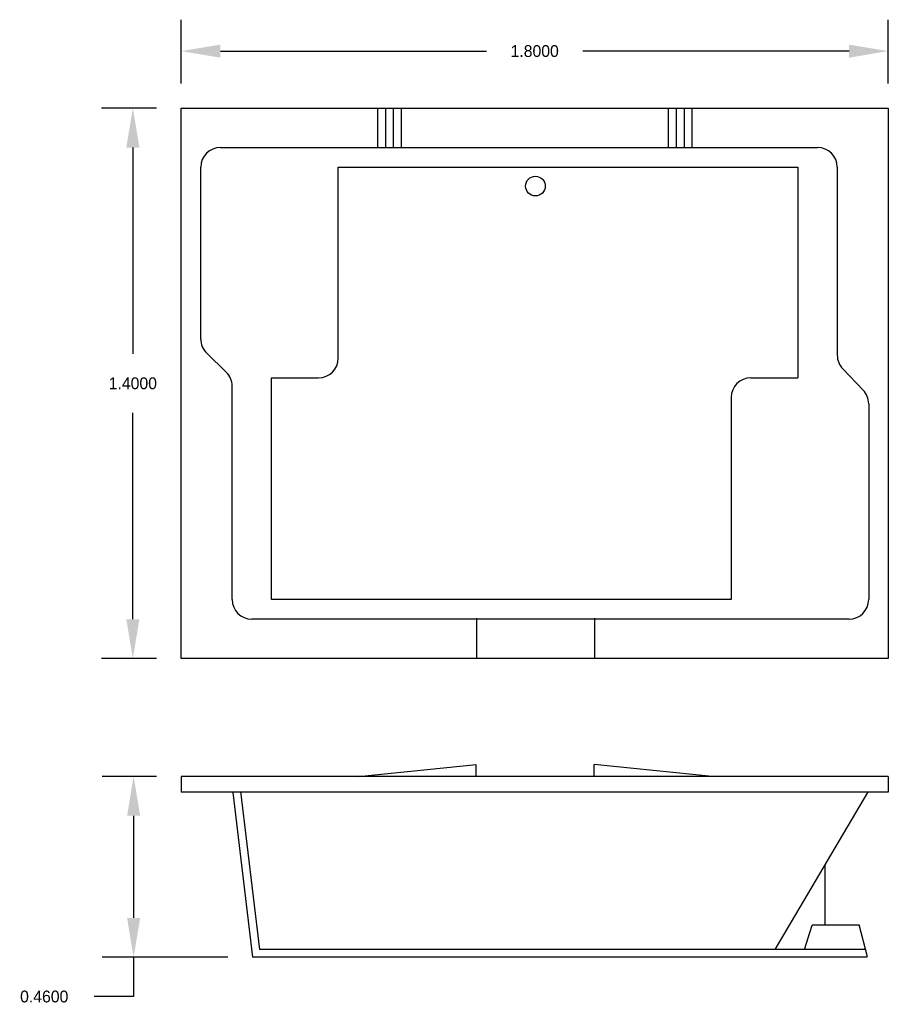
# Model space of a CAD drawing. Extents: x 34.76 to 36.97, y 14.77 to 17.27.
import ezdxf

# ---------------------------------------------------------------- set-up
doc = ezdxf.new("R2010")
doc.units = 0
doc.header["$MEASUREMENT"] = 0
doc.layers.get('0').update_dxf_attribs({"linetype": 'CONTINUOUS'})
doc.layers.get('DEFPOINTS').update_dxf_attribs({"linetype": 'CONTINUOUS'})
doc.dimstyles.get("Standard").update_dxf_attribs({"dimtxt": 0.18, "dimasz": 0.18, "dimexe": 0.18, "dimexo": 0.0625, "dimgap": 0.09, "dimtad": 0, "dimtih": 1, "dimtoh": 1, "dimdec": 4, "dimzin": 0, "dimdsep": 46, "dimtxsty": 'Standard', "dimcen": 0.09, "dimadec": 0, "dimazin": 0, "dimtfac": 1, "dimtdec": 4, "dimtofl": 0, "dimtmove": 0, "dimatfit": 3, "dimfxl": 0, "dimtolj": 1, "dimtzin": 0, "dimarcsym": 0})

# ---------------------------------------------------------------- blocks, each defined once
blk = doc.blocks.new('*D1')
at = {"color": 0, "linetype": 'ByBlock'}
for p, q in [((35.1077, 17.0474), (34.9674, 17.0474)), ((35.0474, 16.9474), (35.0474, 16.4224)), ((35.0474, 15.7474), (35.0474, 16.2724)), ((35.1077, 15.6474), (34.9674, 15.6474))]:
    blk.add_line(p, q, dxfattribs=at)
for points in [[(35.0307, 16.9474), (35.0641, 16.9474), (35.0474, 17.0474)], [(35.0307, 15.7474), (35.0641, 15.7474), (35.0474, 15.6474)]]:
    blk.add_solid(points, dxfattribs=at)
at = {"layer": 'DEFPOINTS', "color": 0, "linetype": 'ByBlock'}
for p in [(35.1702, 17.0474), (35.0474, 15.6474), (35.1702, 15.6474)]:
    blk.add_point(p, dxfattribs=at)
at = {"color": 0, "linetype": 'ByBlock', "insert": (35.0474, 16.3474), "char_height": 0.03, "attachment_point": 5}
blk.add_mtext('\\A1;1.4000', dxfattribs=at)
blk = doc.blocks.new('*D2')
at = {"color": 0, "linetype": 'ByBlock'}
for p, q in [((35.1077, 15.3474), (34.9693, 15.3474)), ((35.0493, 15.2474), (35.0493, 14.9874)), ((35.2893, 14.8874), (34.9693, 14.8874)), ((35.0493, 14.8874), (35.0493, 14.7874)), ((35.0493, 14.7874), (34.9493, 14.7874))]:
    blk.add_line(p, q, dxfattribs=at)
for points in [[(35.0327, 15.2474), (35.066, 15.2474), (35.0493, 15.3474)], [(35.0327, 14.9874), (35.066, 14.9874), (35.0493, 14.8874)]]:
    blk.add_solid(points, dxfattribs=at)
at = {"layer": 'DEFPOINTS', "color": 0, "linetype": 'ByBlock'}
for p in [(35.1702, 15.3474), (35.0493, 14.8874), (35.3518, 14.8874)]:
    blk.add_point(p, dxfattribs=at)
at = {"color": 0, "linetype": 'ByBlock', "insert": (34.8218, 14.7874), "char_height": 0.03, "attachment_point": 5}
blk.add_mtext('\\A1;0.4600', dxfattribs=at)
blk = doc.blocks.new('*D0')
at = {"color": 0, "linetype": 'ByBlock'}
for p, q in [((35.1702, 17.1099), (35.1702, 17.2726)), ((36.9702, 17.1099), (36.9702, 17.2726)), ((35.2702, 17.1926), (35.9477, 17.1926)), ((36.8702, 17.1926), (36.1927, 17.1926))]:
    blk.add_line(p, q, dxfattribs=at)
for points in [[(35.2702, 17.2092), (35.2702, 17.1759), (35.1702, 17.1926)], [(36.8702, 17.2092), (36.8702, 17.1759), (36.9702, 17.1926)]]:
    blk.add_solid(points, dxfattribs=at)
at = {"layer": 'DEFPOINTS', "color": 0, "linetype": 'ByBlock'}
for p in [(36.9702, 17.1926), (35.1702, 17.0474), (36.9702, 17.0474)]:
    blk.add_point(p, dxfattribs=at)
at = {"color": 0, "linetype": 'ByBlock', "insert": (36.0702, 17.1926), "char_height": 0.03, "attachment_point": 5}
blk.add_mtext('\\A1;1.8000', dxfattribs=at)

msp = doc.modelspace()

# ---------------------------------------------------------------- linework, layer by layer
for p, q in [((35.17025, 15.64744), (35.17025, 17.04744)), ((35.17025, 17.04744), (36.97025, 17.04744)), ((35.67025, 17.04744), (35.67025, 16.94744)), ((35.69025, 17.04744), (35.69025, 16.94744)), ((35.71025, 17.04744), (35.71025, 16.94744)), ((35.73025, 17.04744), (35.73025, 16.94744)), ((36.41025, 17.04744), (36.41025, 16.94744)), ((36.43025, 17.04744), (36.43025, 16.94744)), ((36.45025, 17.04744), (36.45025, 16.94744)), ((36.47025, 17.04744), (36.47025, 16.94744)), ((36.97025, 17.04744), (36.97025, 15.64744)), ((35.27025, 16.94744), (36.79025, 16.94744)), ((35.22025, 16.46013), (35.22025, 16.89744)), ((35.57025, 16.89744), (36.74025, 16.89744)), ((35.57025, 16.41157), (35.57025, 16.89744)), ((36.74025, 16.89744), (36.74025, 16.36157)), ((36.84025, 16.89744), (36.84025, 16.41884)), ((35.28501, 16.37631), (35.23549, 16.42418)), ((36.90624, 16.33023), (36.85426, 16.38413)), ((35.40025, 15.79744), (35.40025, 16.36157)), ((35.40025, 16.36157), (35.52025, 16.36157)), ((36.62025, 16.36157), (36.74025, 16.36157)), ((35.30025, 15.79744), (35.30025, 16.34036)), ((36.57025, 16.31157), (36.57025, 15.79744)), ((36.92025, 16.29552), (36.92025, 15.79744)), ((36.57025, 15.79744), (35.40025, 15.79744)), ((36.87025, 15.74744), (35.35025, 15.74744)), ((35.92199, 15.75014), (35.92199, 15.64744)), ((36.22199, 15.75014), (36.22199, 15.64744)), ((36.97025, 15.64744), (35.17025, 15.64744)), ((35.62163, 15.3474), (35.92163, 15.3774)), ((35.92163, 15.3474), (35.92163, 15.3774)), ((36.52163, 15.3474), (36.22163, 15.3774)), ((36.22163, 15.3474), (36.22163, 15.3774)), ((36.97025, 15.34744), (35.17025, 15.34744)), ((35.17025, 15.34744), (35.17025, 15.30744)), ((36.97025, 15.34744), (36.97025, 15.30744)), ((36.97025, 15.30744), (35.17025, 15.30744)), ((35.30183, 15.30657), (35.35183, 14.88744)), ((35.32169, 15.30894), (35.36959, 14.90744)), ((36.68219, 14.90732), (36.9183, 15.30657)), ((36.80932, 14.96857), (36.80932, 15.1223)), ((36.75711, 14.90732), (36.77603, 14.96918)), ((36.89601, 14.96918), (36.77603, 14.96918)), ((36.8956, 14.97084), (36.91603, 14.88918)), ((36.91146, 14.90744), (35.36959, 14.90744)), ((36.91646, 14.88744), (35.35183, 14.88744))]:
    msp.add_line(p, q)
msp.add_circle((36.072, 16.84928), 0.02498)
for centre, start, end in [((35.27025, 16.89744), 90, 180), ((36.79025, 16.89744), 360, 90), ((35.27025, 16.46013), 180, 225.96194), ((35.52025, 16.41157), 270, 360), ((36.89025, 16.41884), 180, 223.96008), ((35.25025, 16.34036), 0, 45.96194), ((36.62025, 16.31157), 90, 180), ((36.87025, 16.29552), 360, 43.96008), ((35.35025, 15.79744), 180, 270), ((36.87025, 15.79744), 270, 360)]:
    msp.add_arc(centre, 0.05, start, end)

# ---------------------------------------------------------------- dimensions: what is measured, and where the dimension line sits
dim = msp.add_linear_dim(base=(36.97025, 17.19257), p1=(35.17025, 17.04744), p2=(36.97025, 17.04744), dimstyle='Standard', override={"dimtxt": 0.03, "dimasz": 0.1, "dimexe": 0.08, "dimgap": 0.06})
dim.commit()
dim.dimension.update_dxf_attribs({"geometry": '*D0', "text_midpoint": (36.07025, 17.19257)})
for base, p1, p2, picture, middle in [((35.0474, 15.64744), (35.17025, 17.04744), (35.17025, 15.64744), '*D1', (35.0474, 16.34744)), ((35.04932, 14.88744), (35.17025, 15.34744), (35.35183, 14.88744), '*D2', (34.82182, 14.78744))]:
    dim = msp.add_linear_dim(base=base, p1=p1, p2=p2, angle=90, dimstyle='Standard', override={"dimtxt": 0.03, "dimasz": 0.1, "dimexe": 0.08, "dimgap": 0.06})
    dim.commit()
    dim.dimension.update_dxf_attribs({"geometry": picture, "text_midpoint": middle})

doc.saveas('drawing.dxf')
